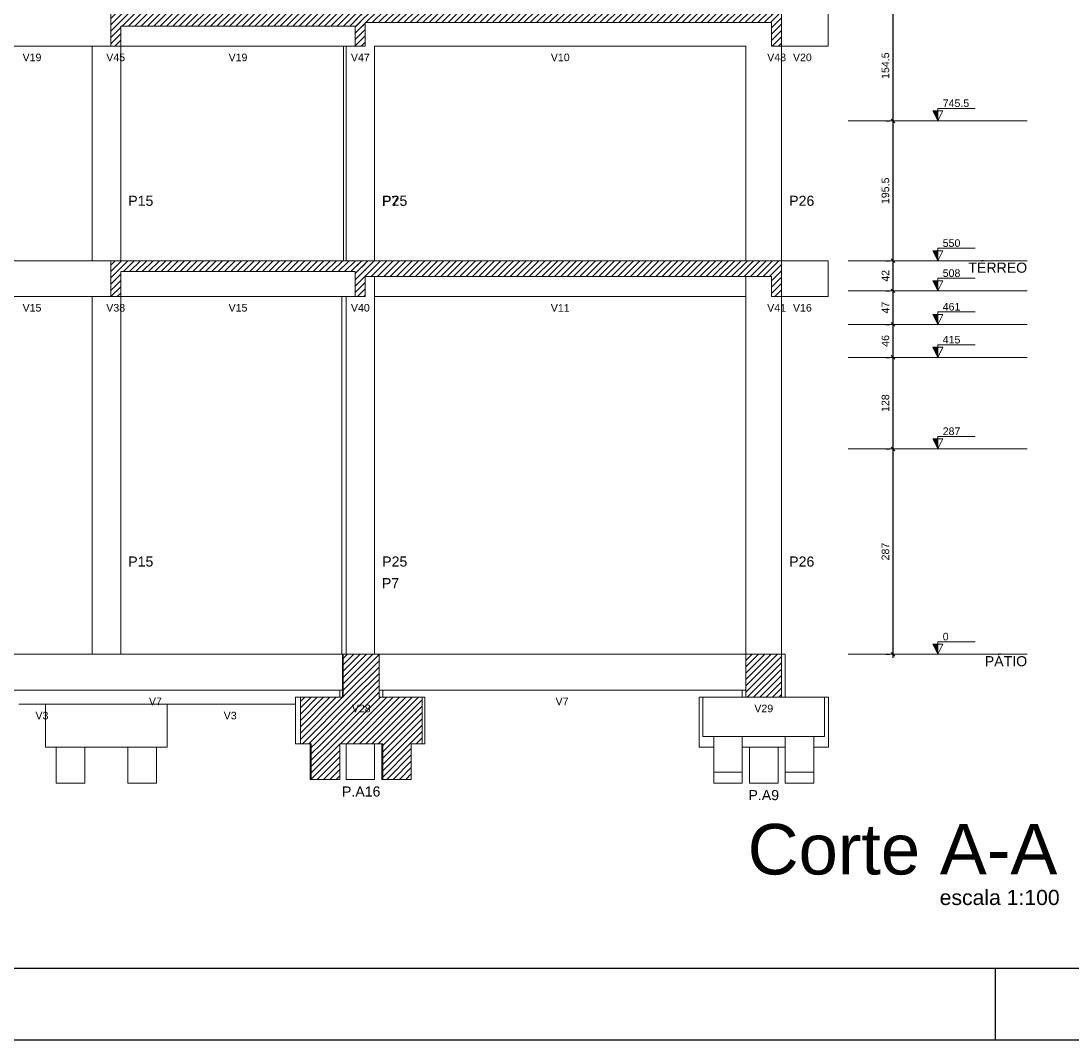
# Model space of a CAD drawing. Header units: millimetres. Extents: x 10 to 1250, y -62 to 528.
# Tile 219 of 256: x 110 to 125, y 398 to 412. Entities that reach past the tile are written whole.
import ezdxf

# ---------------------------------------------------------------- set-up
doc = ezdxf.new("R2010")
doc.units = ezdxf.units.MM
doc.header["$LTSCALE"] = 0.05
for name, color, linetype, lineweight in [('FO-Cortes', 9, 'Continuous', 5), ('FO-Cotas', 5, 'Continuous', 5), ('FO-Eixos', 5, 'Continuous', 5), ('FO-Hachuras das lajes', 1, 'Continuous', 20), ('FO-Hachuras dos pilares', 9, 'Continuous', 5), ('FO-Níveis', 9, 'Continuous', 5), ('FO-Pilares pré-moldados', 3, 'Continuous', 20), ('FO-Seção das fundações', 9, 'Continuous', 5), ('FO-Títulos', 7, 'Continuous', 5)]:
    doc.layers.add(name, color=color, linetype=linetype, lineweight=lineweight)
doc.layers.add('FOLHA_PADRÃO', color=7, linetype='Continuous')
doc.styles.add('Arial', font='arial.ttf')
doc.styles.get("Standard").update_dxf_attribs({"font": 'arial.ttf'})
doc.dimstyles.new('UM_50.000000', dxfattribs={"dimtxt": 0.18, "dimasz": 0.1, "dimexe": 0.1, "dimexo": 0.2, "dimgap": 0.1, "dimtad": 1, "dimdec": 1, "dimlfac": 50, "dimzin": 0, "dimdsep": 46, "dimtxsty": 'Standard', "dimblk": 'OBLIQUE', "dimcen": 0.09, "dimdle": 0.1, "dimadec": 1, "dimazin": 2, "dimtfac": 1, "dimtdec": 1, "dimtofl": 0, "dimtmove": 0, "dimatfit": 3, "dimldrblk": 'OBLIQUE', "dimfxl": 1, "dimtolj": 1, "dimarcsym": 1})
pattern_1 = [(45, (-96.81562, -34.92108), (-0.08838835, 0.08838835), [])]

# ---------------------------------------------------------------- blocks, each defined once
blk = doc.blocks.new('A1')
at = {"layer": 'FOLHA_PADRÃO', "color": 1, "linetype": 'Continuous'}
for points in [[(-84.1, 0), (0, 0), (0, 59.4), (-84.1, 59.4), (-84.1, 0)], [(-36.5, 1.008), (-36.5, 0)]]:
    blk.add_lwpolyline(points, dxfattribs=at)
at = {"layer": 'FOLHA_PADRÃO', "color": 6, "linetype": 'Continuous'}
blk.add_lwpolyline([(-83.1, 58.4), (-1, 58.4), (-1, 1), (-83.1, 1), (-83.1, 58.4)], dxfattribs=at)
blk = doc.blocks.new('_Oblique')
at = {"color": 0, "linetype": 'ByBlock', "lineweight": -2}
blk.add_line((-0.5, -0.5), (0.5, 0.5), dxfattribs=at)
blk = doc.blocks.new('*D289')
at = {"layer": 'Defpoints', "color": 0, "transparency": 16777216}
for p in [(93.066, 48.243), (93.066, 48.243), (93.066, 42.503)]:
    blk.add_point(p, dxfattribs=at)
at = {"layer": 'FO-Hachuras das lajes', "color": 0, "linetype": 'Continuous', "lineweight": -2, "transparency": 16777216}
for p, q in [((92.866, 48.243), (92.966, 48.243)), ((93.066, 42.403), (93.066, 48.343)), ((92.866, 42.503), (92.966, 42.503))]:
    blk.add_line(p, q, dxfattribs=at)
at = {"layer": 'FO-Hachuras das lajes', "color": 0, "lineweight": -2, "transparency": 16777216, "xscale": 0.1, "yscale": 0.1, "zscale": 0.1}
for p, rotation in [((93.066, 48.243), 90), ((93.066, 42.503), 270)]:
    blk.add_blockref('_Oblique', p, dxfattribs=dict(at, rotation=rotation))
at = {"layer": 'FO-Hachuras das lajes', "transparency": 16777216, "insert": (92.854, 45.373), "char_height": 0.2118, "attachment_point": 5, "rotation": 90, "style": 'Arial'}
blk.add_mtext('\\A1;287', dxfattribs=at)
blk = doc.blocks.new('*D290')
at = {"layer": 'Defpoints', "color": 0, "transparency": 16777216}
for p in [(93.066, 50.803), (93.066, 50.803), (93.066, 48.243)]:
    blk.add_point(p, dxfattribs=at)
at = {"layer": 'FO-Hachuras das lajes', "color": 0, "linetype": 'Continuous', "lineweight": -2, "transparency": 16777216}
for p, q in [((92.866, 50.803), (92.966, 50.803)), ((93.066, 48.143), (93.066, 50.903)), ((92.866, 48.243), (92.966, 48.243))]:
    blk.add_line(p, q, dxfattribs=at)
at = {"layer": 'FO-Hachuras das lajes', "color": 0, "lineweight": -2, "transparency": 16777216, "xscale": 0.1, "yscale": 0.1, "zscale": 0.1}
for p, rotation in [((93.066, 50.803), 90), ((93.066, 48.243), 270)]:
    blk.add_blockref('_Oblique', p, dxfattribs=dict(at, rotation=rotation))
at = {"layer": 'FO-Hachuras das lajes', "transparency": 16777216, "insert": (92.854, 49.523), "char_height": 0.2118, "attachment_point": 5, "rotation": 90, "style": 'Arial'}
blk.add_mtext('\\A1;128', dxfattribs=at)
blk = doc.blocks.new('*D291')
at = {"layer": 'Defpoints', "color": 0, "transparency": 16777216}
for p in [(93.066, 51.723), (93.066, 51.723), (93.066, 50.803)]:
    blk.add_point(p, dxfattribs=at)
at = {"layer": 'FO-Hachuras das lajes', "color": 0, "linetype": 'Continuous', "lineweight": -2, "transparency": 16777216}
for p, q in [((92.866, 51.723), (92.966, 51.723)), ((93.066, 50.703), (93.066, 51.823)), ((92.866, 50.803), (92.966, 50.803))]:
    blk.add_line(p, q, dxfattribs=at)
at = {"layer": 'FO-Hachuras das lajes', "color": 0, "lineweight": -2, "transparency": 16777216, "xscale": 0.1, "yscale": 0.1, "zscale": 0.1}
for p, rotation in [((93.066, 51.723), 90), ((93.066, 50.803), 270)]:
    blk.add_blockref('_Oblique', p, dxfattribs=dict(at, rotation=rotation))
at = {"layer": 'FO-Hachuras das lajes', "transparency": 16777216, "insert": (92.854, 51.263), "char_height": 0.2118, "attachment_point": 5, "rotation": 90, "style": 'Arial'}
blk.add_mtext('\\A1;46', dxfattribs=at)
blk = doc.blocks.new('*D292')
at = {"layer": 'Defpoints', "color": 0, "transparency": 16777216}
for p in [(93.066, 52.663), (93.066, 52.663), (93.066, 51.723)]:
    blk.add_point(p, dxfattribs=at)
at = {"layer": 'FO-Hachuras das lajes', "color": 0, "linetype": 'Continuous', "lineweight": -2, "transparency": 16777216}
for p, q in [((92.866, 52.663), (92.966, 52.663)), ((93.066, 51.623), (93.066, 52.763)), ((92.866, 51.723), (92.966, 51.723))]:
    blk.add_line(p, q, dxfattribs=at)
at = {"layer": 'FO-Hachuras das lajes', "color": 0, "lineweight": -2, "transparency": 16777216, "xscale": 0.1, "yscale": 0.1, "zscale": 0.1}
for p, rotation in [((93.066, 52.663), 90), ((93.066, 51.723), 270)]:
    blk.add_blockref('_Oblique', p, dxfattribs=dict(at, rotation=rotation))
at = {"layer": 'FO-Hachuras das lajes', "transparency": 16777216, "insert": (92.854, 52.193), "char_height": 0.2118, "attachment_point": 5, "rotation": 90, "style": 'Arial'}
blk.add_mtext('\\A1;47', dxfattribs=at)
blk = doc.blocks.new('*D293')
at = {"layer": 'Defpoints', "color": 0, "transparency": 16777216}
for p in [(93.066, 53.503), (93.066, 53.503), (93.066, 52.663)]:
    blk.add_point(p, dxfattribs=at)
at = {"layer": 'FO-Hachuras das lajes', "color": 0, "linetype": 'Continuous', "lineweight": -2, "transparency": 16777216}
for p, q in [((92.866, 53.503), (92.966, 53.503)), ((93.066, 52.563), (93.066, 53.603)), ((92.866, 52.663), (92.966, 52.663))]:
    blk.add_line(p, q, dxfattribs=at)
at = {"layer": 'FO-Hachuras das lajes', "color": 0, "lineweight": -2, "transparency": 16777216, "xscale": 0.1, "yscale": 0.1, "zscale": 0.1}
for p, rotation in [((93.066, 53.503), 90), ((93.066, 52.663), 270)]:
    blk.add_blockref('_Oblique', p, dxfattribs=dict(at, rotation=rotation))
at = {"layer": 'FO-Hachuras das lajes', "transparency": 16777216, "insert": (92.854, 53.083), "char_height": 0.2118, "attachment_point": 5, "rotation": 90, "style": 'Arial'}
blk.add_mtext('\\A1;42', dxfattribs=at)
blk = doc.blocks.new('*D294')
at = {"layer": 'Defpoints', "color": 0, "transparency": 16777216}
for p in [(93.066, 57.413), (93.066, 57.413), (93.066, 53.503)]:
    blk.add_point(p, dxfattribs=at)
at = {"layer": 'FO-Hachuras das lajes', "color": 0, "linetype": 'Continuous', "lineweight": -2, "transparency": 16777216}
for p, q in [((92.866, 57.413), (92.966, 57.413)), ((93.066, 53.403), (93.066, 57.513)), ((92.866, 53.503), (92.966, 53.503))]:
    blk.add_line(p, q, dxfattribs=at)
at = {"layer": 'FO-Hachuras das lajes', "color": 0, "lineweight": -2, "transparency": 16777216, "xscale": 0.1, "yscale": 0.1, "zscale": 0.1}
for p, rotation in [((93.066, 57.413), 90), ((93.066, 53.503), 270)]:
    blk.add_blockref('_Oblique', p, dxfattribs=dict(at, rotation=rotation))
at = {"layer": 'FO-Hachuras das lajes', "transparency": 16777216, "insert": (92.854, 55.458), "char_height": 0.2118, "attachment_point": 5, "rotation": 90, "style": 'Arial'}
blk.add_mtext('\\A1;195.5', dxfattribs=at)
blk = doc.blocks.new('*D295')
at = {"layer": 'Defpoints', "color": 0, "transparency": 16777216}
for p in [(93.066, 60.503), (93.066, 60.503), (93.066, 57.413)]:
    blk.add_point(p, dxfattribs=at)
at = {"layer": 'FO-Hachuras das lajes', "color": 0, "linetype": 'Continuous', "lineweight": -2, "transparency": 16777216}
for p, q in [((92.866, 60.503), (92.966, 60.503)), ((93.066, 57.313), (93.066, 60.603)), ((92.866, 57.413), (92.966, 57.413))]:
    blk.add_line(p, q, dxfattribs=at)
at = {"layer": 'FO-Hachuras das lajes', "color": 0, "lineweight": -2, "transparency": 16777216, "xscale": 0.1, "yscale": 0.1, "zscale": 0.1}
for p, rotation in [((93.066, 60.503), 90), ((93.066, 57.413), 270)]:
    blk.add_blockref('_Oblique', p, dxfattribs=dict(at, rotation=rotation))
at = {"layer": 'FO-Hachuras das lajes', "transparency": 16777216, "insert": (92.854, 58.958), "char_height": 0.2118, "attachment_point": 5, "rotation": 90, "style": 'Arial'}
blk.add_mtext('\\A1;154.5', dxfattribs=at)
blk = doc.blocks.new('AAA')
at = {"layer": 'FO-Cortes', "linetype": 'Continuous'}
for points in [[(-2.5, 22.4921), (-2.5, 22.7721), (-2.64, 22.7721), (-2.5, 22.4921)], [(-2.5, 18.5821), (-2.5, 18.8621), (-2.64, 18.8621), (-2.5, 18.5821)], [(-2.5, 17.7421), (-2.5, 18.0221), (-2.64, 18.0221), (-2.5, 17.7421)], [(-2.5, 16.8021), (-2.5, 17.0821), (-2.64, 17.0821), (-2.5, 16.8021)], [(-2.5, 15.8821), (-2.5, 16.1621), (-2.64, 16.1621), (-2.5, 15.8821)], [(-2.5, 13.3221), (-2.5, 13.6021), (-2.64, 13.6021), (-2.5, 13.3221)], [(-2.5, 7.5821), (-2.5, 7.8621), (-2.64, 7.8621), (-2.5, 7.5821)]]:
    blk.add_hatch(color=256, dxfattribs=at).paths.add_polyline_path(points)
at = {"layer": 'FO-Níveis', "linetype": 'Continuous'}
h = blk.add_hatch(dxfattribs=at)
h.set_pattern_fill('ANSI31', color=256, style=0)
h.set_pattern_definition(pattern_1)
h.paths.add_polyline_path([(-25.6239, 25.1421), (-18.5039, 25.1421), (-18.5039, 25.5821), (-25.6239, 25.5821), (-25.6239, 25.1421)])
h = blk.add_hatch(dxfattribs=at)
h.set_pattern_fill('ANSI31', color=256, style=0)
h.set_pattern_definition(pattern_1)
h.paths.add_polyline_path([(-25.6239, 24.5821), (-25.3439, 24.5821), (-25.3439, 25.5821), (-25.6239, 25.5821), (-25.6239, 24.5821)])
h = blk.add_hatch(dxfattribs=at)
h.set_pattern_fill('ANSI31', color=256, style=0)
h.set_pattern_definition(pattern_1)
h.paths.add_polyline_path([(-18.7839, 25.2421), (-6.8639, 25.2421), (-6.8639, 25.5821), (-18.7839, 25.5821), (-18.7839, 25.2421)])
h = blk.add_hatch(dxfattribs=at)
h.set_pattern_fill('ANSI31', color=256, style=0)
h.set_pattern_definition(pattern_1)
h.paths.add_polyline_path([(-18.7839, 24.5821), (-18.5039, 24.5821), (-18.5039, 25.5821), (-18.7839, 25.5821), (-18.7839, 24.5821)])
h = blk.add_hatch(dxfattribs=at)
h.set_pattern_fill('ANSI31', color=256, style=0)
h.set_pattern_definition(pattern_1)
h.paths.add_polyline_path([(-7.1439, 24.5821), (-6.8639, 24.5821), (-6.8639, 25.5821), (-7.1439, 25.5821), (-7.1439, 24.5821)])
h = blk.add_hatch(dxfattribs=at)
h.set_pattern_fill('ANSI31', color=256, style=0)
h.set_pattern_definition(pattern_1)
h.paths.add_polyline_path([(-25.6239, 18.2821), (-18.5036, 18.2821), (-18.5036, 18.5821), (-25.6239, 18.5821), (-25.6239, 18.2821)])
h = blk.add_hatch(dxfattribs=at)
h.set_pattern_fill('ANSI31', color=256, style=0)
h.set_pattern_definition(pattern_1)
h.paths.add_polyline_path([(-25.6239, 17.5821), (-25.3439, 17.5821), (-25.3439, 18.5821), (-25.6239, 18.5821), (-25.6239, 17.5821)])
h = blk.add_hatch(dxfattribs=at)
h.set_pattern_fill('ANSI31', color=256, style=0)
h.set_pattern_definition(pattern_1)
h.paths.add_polyline_path([(-18.7839, 17.5821), (-18.5039, 17.5821), (-18.5039, 18.5821), (-18.7839, 18.5821), (-18.7839, 17.5821)])
h = blk.add_hatch(dxfattribs=at)
h.set_pattern_fill('ANSI31', color=256, style=0)
h.set_pattern_definition(pattern_1)
h.paths.add_polyline_path([(-18.7836, 18.1421), (-6.8639, 18.1421), (-6.8639, 18.5821), (-18.7836, 18.5821), (-18.7836, 18.1421)])
h = blk.add_hatch(dxfattribs=at)
h.set_pattern_fill('ANSI31', color=256, style=0)
h.set_pattern_definition(pattern_1)
h.paths.add_polyline_path([(-7.1439, 17.5821), (-6.8639, 17.5821), (-6.8639, 18.5821), (-7.1439, 18.5821), (-7.1439, 17.5821)])
h = blk.add_hatch(dxfattribs=at)
h.set_pattern_fill('ANSI31', color=256, style=0)
h.set_pattern_definition(pattern_1)
h.paths.add_polyline_path([(-19.1189, 6.3821), (-18.1189, 6.3821), (-18.1189, 7.5821), (-19.1189, 7.5821), (-19.1189, 6.3821)])
h = blk.add_hatch(dxfattribs=at)
h.set_pattern_fill('ANSI31', color=256, style=0)
h.set_pattern_definition(pattern_1)
h.paths.add_polyline_path([(-7.8639, 6.3821), (-6.8639, 6.3821), (-6.8639, 7.5821), (-7.8639, 7.5821), (-7.8639, 6.3821)])
h = blk.add_hatch(dxfattribs=at)
h.set_pattern_fill('ANSI31', color=256, style=0)
h.set_pattern_definition(pattern_1)
h.paths.add_polyline_path([(-20.3189, 5.0821), (-16.9189, 5.0821), (-16.9189, 6.3821), (-20.3189, 6.3821), (-20.3189, 5.0821)])
h = blk.add_hatch(dxfattribs=at)
h.set_pattern_fill('ANSI31', color=256, style=0)
h.set_pattern_definition(pattern_1)
h.paths.add_polyline_path([(-20.0189, 5.0821), (-19.2189, 5.0821), (-19.2189, 4.0821), (-20.0189, 4.0821), (-20.0189, 5.0821)])
h = blk.add_hatch(dxfattribs=at)
h.set_pattern_fill('ANSI31', color=256, style=0)
h.set_pattern_definition(pattern_1)
h.paths.add_polyline_path([(-18.0189, 5.0821), (-17.2189, 5.0821), (-17.2189, 4.0821), (-18.0189, 4.0821), (-18.0189, 5.0821)])
at = {"layer": 'FO-Cortes'}
for points in [[(-2.5, 22.4921), (-2.36, 22.7721), (-2.64, 22.7721), (-2.5, 22.4921), (-2.5, 22.8421), (-1.45, 22.8421)], [(-2.5, 18.5821), (-2.36, 18.8621), (-2.64, 18.8621), (-2.5, 18.5821), (-2.5, 18.9321), (-1.45, 18.9321)], [(-2.5, 17.7421), (-2.36, 18.0221), (-2.64, 18.0221), (-2.5, 17.7421), (-2.5, 18.0921), (-1.45, 18.0921)], [(-2.5, 16.8021), (-2.36, 17.0821), (-2.64, 17.0821), (-2.5, 16.8021), (-2.5, 17.1521), (-1.45, 17.1521)], [(-2.5, 15.8821), (-2.36, 16.1621), (-2.64, 16.1621), (-2.5, 15.8821), (-2.5, 16.2321), (-1.45, 16.2321)], [(-2.5, 13.3221), (-2.36, 13.6021), (-2.64, 13.6021), (-2.5, 13.3221), (-2.5, 13.6721), (-1.45, 13.6721)], [(-2.5, 7.5821), (-2.36, 7.8621), (-2.64, 7.8621), (-2.5, 7.5821), (-2.5, 7.9321), (-1.45, 7.9321)]]:
    blk.add_lwpolyline(points, dxfattribs=at)
at = {"layer": 'FO-Cotas'}
for p, q in [((-5.5639, 24.5821), (-5.5639, 25.5821)), ((-28.8559, 24.5821), (-26.1439, 24.5821)), ((-26.1439, 24.5821), (-26.1439, 22.4921)), ((-26.1439, 24.5821), (-25.6239, 24.5821)), ((-25.3439, 22.4921), (-25.3439, 24.5821)), ((-25.3439, 24.5821), (-19.1173, 24.5821)), ((-19.1173, 24.5821), (-19.1173, 22.4921)), ((-19.1173, 24.5821), (-19.0926, 24.5821)), ((-19.0926, 24.5821), (-19.0439, 24.5821)), ((-19.0439, 24.5821), (-19.0439, 22.4921)), ((-19.0439, 24.5821), (-19.0357, 24.5821)), ((-19.0357, 24.5821), (-18.7839, 24.5821)), ((-18.2439, 24.5821), (-7.8639, 24.5821)), ((-18.2439, 22.4921), (-18.2439, 24.5821)), ((-7.8639, 24.5821), (-7.8639, 22.4921)), ((-6.8639, 22.4921), (-6.8639, 24.5821)), ((-6.8639, 24.5821), (-5.5639, 24.5821)), ((-26.1439, 22.4921), (-26.1439, 18.5821)), ((-25.3439, 18.5821), (-25.3439, 22.4921)), ((-19.1173, 22.4921), (-19.1173, 18.5821)), ((-19.0439, 22.4921), (-19.0439, 18.5821)), ((-18.2439, 18.5821), (-18.2439, 22.4921)), ((-7.8639, 22.4921), (-7.8639, 18.5821)), ((-6.8639, 18.5821), (-6.8639, 22.4921)), ((-26.1439, 18.5821), (-28.8559, 18.5821)), ((-25.6239, 18.5821), (-26.1439, 18.5821)), ((-5.5639, 18.5821), (-6.8639, 18.5821)), ((-5.5639, 17.5821), (-5.5639, 18.5821)), ((-18.2439, 17.7421), (-18.2439, 18.1421)), ((-7.8639, 18.1421), (-7.8639, 17.7421)), ((-18.2439, 17.5821), (-18.2439, 17.7421)), ((-7.8639, 17.7421), (-7.8639, 17.5821)), ((-28.8559, 17.5821), (-26.1439, 17.5821)), ((-26.1439, 17.5821), (-26.1439, 16.8021)), ((-26.1439, 17.5821), (-25.6239, 17.5821)), ((-25.3439, 16.8021), (-25.3439, 17.5821)), ((-25.3439, 17.5821), (-19.1581, 17.5821)), ((-19.1581, 17.5821), (-19.1581, 16.8021)), ((-19.1581, 17.5821), (-19.0926, 17.5821)), ((-19.0926, 17.5821), (-19.0439, 17.5821)), ((-19.0439, 17.5821), (-19.0439, 16.8021)), ((-19.0439, 17.5821), (-19.0357, 17.5821)), ((-19.0357, 17.5821), (-18.7839, 17.5821)), ((-18.2439, 17.5821), (-7.8639, 17.5821)), ((-18.2439, 16.8021), (-18.2439, 17.5821)), ((-7.8639, 17.5821), (-7.8639, 16.8021)), ((-6.8639, 16.8021), (-6.8639, 17.5821)), ((-6.8639, 17.5821), (-5.5639, 17.5821)), ((-26.1439, 16.8021), (-26.1439, 15.8821)), ((-25.3439, 15.8821), (-25.3439, 16.8021)), ((-19.1581, 16.8021), (-19.1581, 15.8821)), ((-19.0439, 16.8021), (-19.0439, 15.8821)), ((-18.2439, 15.8821), (-18.2439, 16.8021)), ((-7.8639, 16.8021), (-7.8639, 15.8821)), ((-6.8639, 15.8821), (-6.8639, 16.8021)), ((-26.1439, 15.8821), (-26.1439, 13.3221)), ((-25.3439, 13.3221), (-25.3439, 15.8821)), ((-19.1581, 15.8821), (-19.1581, 13.3221)), ((-19.0439, 15.8821), (-19.0439, 13.3221)), ((-18.2439, 13.3221), (-18.2439, 15.8821)), ((-7.8639, 15.8821), (-7.8639, 13.3221)), ((-6.8639, 13.3221), (-6.8639, 15.8821)), ((-26.1439, 13.3221), (-26.1439, 7.5821)), ((-25.3439, 7.5821), (-25.3439, 13.3221)), ((-19.1581, 13.3221), (-19.1581, 7.5821)), ((-19.0439, 13.3221), (-19.0439, 7.5821)), ((-18.2439, 7.5821), (-18.2439, 13.3221)), ((-7.8639, 13.3221), (-7.8639, 7.5821)), ((-6.8639, 7.5821), (-6.8639, 13.3221)), ((-26.1439, 7.5821), (-28.7479, 7.5821)), ((-25.3439, 7.5821), (-26.1439, 7.5821)), ((-19.2189, 7.5821), (-25.3439, 7.5821)), ((-19.1581, 7.5821), (-19.2189, 7.5821)), ((-19.1439, 7.5821), (-19.1581, 7.5821)), ((-19.1439, 7.5821), (-19.1439, 6.5821)), ((-19.1189, 7.5821), (-19.1439, 7.5821)), ((-18.0189, 7.5821), (-18.1189, 7.5821)), ((-7.9639, 7.5821), (-18.0189, 7.5821)), ((-7.8639, 7.5821), (-7.9639, 7.5821)), ((-6.7639, 7.5821), (-6.8639, 7.5821)), ((-6.7639, 6.3821), (-6.7639, 7.5821)), ((-28.7479, 6.5821), (-26.1439, 6.5821)), ((-26.1439, 6.5821), (-25.3439, 6.5821)), ((-25.3439, 6.5821), (-19.2189, 6.5821)), ((-19.2189, 6.5821), (-19.2189, 6.3821)), ((-19.2189, 6.5821), (-19.1581, 6.5821)), ((-19.1581, 6.5821), (-19.1439, 6.5821)), ((-19.1439, 6.5821), (-19.1439, 6.3821)), ((-18.1189, 6.5821), (-18.0189, 6.5821)), ((-18.0189, 6.3821), (-18.0189, 6.5821)), ((-18.0189, 6.5821), (-7.9639, 6.5821)), ((-7.9639, 6.5821), (-7.9639, 6.3821)), ((-7.9639, 6.5821), (-7.8639, 6.5821)), ((-28.1956, 6.1821), (-27.4439, 6.1821)), ((-27.4439, 6.1821), (-27.4439, 4.9821)), ((-26.1439, 6.1821), (-27.4439, 6.1821)), ((-25.3439, 6.1821), (-26.1439, 6.1821)), ((-24.0439, 6.1821), (-25.3439, 6.1821)), ((-24.0439, 6.1821), (-20.4522, 6.1821)), ((-24.0439, 4.9821), (-24.0439, 6.1821)), ((-20.4522, 6.3821), (-20.4522, 6.1821)), ((-20.3189, 6.3821), (-20.4522, 6.3821)), ((-20.4522, 6.1821), (-20.4522, 5.0821)), ((-16.8356, 6.3821), (-16.9189, 6.3821)), ((-16.8356, 5.0821), (-16.8356, 6.3821)), ((-9.1722, 6.3821), (-9.1722, 4.9821)), ((-9.0639, 6.3821), (-9.1722, 6.3821)), ((-9.0639, 6.3821), (-9.0639, 5.2821)), ((-7.9639, 6.3821), (-9.0639, 6.3821)), ((-7.8639, 6.3821), (-7.9639, 6.3821)), ((-6.7639, 6.3821), (-6.8639, 6.3821)), ((-5.6639, 6.3821), (-6.7639, 6.3821)), ((-5.5556, 6.3821), (-5.6639, 6.3821)), ((-5.6639, 5.2821), (-5.6639, 6.3821)), ((-5.5556, 4.9821), (-5.5556, 6.3821)), ((-20.3189, 5.0821), (-20.4522, 5.0821)), ((-20.0439, 4.0821), (-20.0439, 5.0821)), ((-19.0439, 4.0821), (-19.0439, 5.0821)), ((-18.2439, 5.0821), (-18.2439, 4.0821)), ((-18.0439, 4.0821), (-18.0439, 5.0821)), ((-16.8356, 5.0821), (-16.9189, 5.0821)), ((-8.7639, 5.2821), (-9.0639, 5.2821)), ((-8.7639, 4.9821), (-8.7639, 5.2821)), ((-7.9639, 5.2821), (-8.7639, 5.2821)), ((-7.9639, 5.2821), (-7.9639, 4.9821)), ((-6.7639, 5.2821), (-7.9639, 5.2821)), ((-6.7639, 4.9821), (-6.7639, 5.2821)), ((-5.9639, 5.2821), (-6.7639, 5.2821)), ((-5.9639, 5.2821), (-5.9639, 4.9821)), ((-5.6639, 5.2821), (-5.9639, 5.2821)), ((-27.1439, 4.9821), (-27.4439, 4.9821)), ((-27.1439, 3.9821), (-27.1439, 4.9821)), ((-26.3439, 4.9821), (-27.1439, 4.9821)), ((-26.3439, 4.9821), (-26.3439, 3.9821)), ((-25.1439, 4.9821), (-26.3439, 4.9821)), ((-25.1439, 3.9821), (-25.1439, 4.9821)), ((-24.3439, 4.9821), (-25.1439, 4.9821)), ((-24.3439, 4.9821), (-24.3439, 3.9821)), ((-24.0439, 4.9821), (-24.3439, 4.9821)), ((-8.7639, 4.9821), (-9.1722, 4.9821)), ((-8.7639, 4.2821), (-8.7639, 4.9821)), ((-7.7639, 4.9821), (-7.9639, 4.9821)), ((-7.9639, 4.9821), (-7.9639, 4.2821)), ((-7.7639, 3.9821), (-7.7639, 4.9821)), ((-6.9639, 4.9821), (-7.7639, 4.9821)), ((-6.9639, 4.9821), (-6.9639, 3.9821)), ((-6.7639, 4.9821), (-6.9639, 4.9821)), ((-6.7639, 4.2821), (-6.7639, 4.9821)), ((-5.5556, 4.9821), (-5.9639, 4.9821)), ((-5.9639, 4.9821), (-5.9639, 4.2821)), ((-8.7639, 3.9821), (-8.7639, 4.2821)), ((-7.9639, 4.2821), (-8.7639, 4.2821)), ((-7.9639, 4.2821), (-7.9639, 3.9821)), ((-6.7639, 3.9821), (-6.7639, 4.2821)), ((-5.9639, 4.2821), (-6.7639, 4.2821)), ((-5.9639, 4.2821), (-5.9639, 3.9821)), ((-26.3439, 3.9821), (-27.1439, 3.9821)), ((-24.3439, 3.9821), (-25.1439, 3.9821)), ((-20.0189, 4.0821), (-20.0439, 4.0821)), ((-18.2439, 4.0821), (-19.0439, 4.0821)), ((-18.0189, 4.0821), (-18.0439, 4.0821)), ((-7.9639, 3.9821), (-8.7639, 3.9821)), ((-6.9639, 3.9821), (-7.7639, 3.9821)), ((-5.9639, 3.9821), (-6.7639, 3.9821))]:
    blk.add_line(p, q, dxfattribs=at)
at = {"layer": 'FO-Eixos', "linetype": 'Continuous'}
for p, q in [((-5, 22.4921), (0, 22.4921)), ((-5, 18.5821), (0, 18.5821)), ((-5, 17.7421), (0, 17.7421)), ((-5, 16.8021), (0, 16.8021)), ((-5, 15.8821), (0, 15.8821)), ((-5, 13.3221), (0, 13.3221)), ((-5, 7.5821), (0, 7.5821))]:
    blk.add_line(p, q, dxfattribs=at)
at = {"layer": 'FO-Títulos'}
for p, q in [((-25.6239, 25.5821), (-25.6239, 25.1421)), ((-6.8639, 25.2421), (-6.8639, 25.5821)), ((-25.6239, 25.1421), (-25.6239, 24.5821)), ((-25.3439, 24.5821), (-25.3439, 25.1421)), ((-25.3439, 25.1421), (-19.1173, 25.1421)), ((-19.1173, 25.1421), (-19.0926, 25.1421)), ((-19.0926, 25.1421), (-19.0439, 25.1421)), ((-19.0439, 25.1421), (-19.0357, 25.1421)), ((-19.0357, 25.1421), (-18.7839, 25.1421)), ((-18.7839, 25.1421), (-18.7839, 24.5821)), ((-18.5039, 25.1421), (-18.5039, 25.2421)), ((-18.5039, 25.2421), (-18.3094, 25.2421)), ((-18.5039, 24.5821), (-18.5039, 25.1421)), ((-18.3094, 25.2421), (-18.2524, 25.2421)), ((-18.2524, 25.2421), (-18.2439, 25.2421)), ((-18.2439, 25.2421), (-7.8639, 25.2421)), ((-7.8639, 25.2421), (-7.7288, 25.2421)), ((-7.7288, 25.2421), (-7.7044, 25.2421)), ((-7.7044, 25.2421), (-7.6475, 25.2421)), ((-7.6475, 25.2421), (-7.1439, 25.2421)), ((-7.1439, 25.2421), (-7.1439, 24.5821)), ((-6.8639, 24.5821), (-6.8639, 25.2421)), ((-25.6239, 24.5821), (-25.5124, 24.5821)), ((-25.5124, 24.5821), (-25.4839, 24.5821)), ((-25.4839, 24.5821), (-25.4555, 24.5821)), ((-25.4555, 24.5821), (-25.3439, 24.5821)), ((-18.7839, 24.5821), (-18.6439, 24.5821)), ((-18.6439, 24.5821), (-18.5039, 24.5821)), ((-7.1439, 24.5821), (-7.0039, 24.5821)), ((-7.0039, 24.5821), (-6.8639, 24.5821)), ((-25.6239, 18.5821), (-25.6239, 18.2821)), ((-25.5124, 18.5821), (-25.6239, 18.5821)), ((-25.4839, 18.5821), (-25.5124, 18.5821)), ((-25.4555, 18.5821), (-25.4839, 18.5821)), ((-25.3439, 18.5821), (-25.4555, 18.5821)), ((-19.1581, 18.5821), (-25.3439, 18.5821)), ((-19.1173, 18.5821), (-19.1581, 18.5821)), ((-19.0926, 18.5821), (-19.1173, 18.5821)), ((-19.0439, 18.5821), (-19.0926, 18.5821)), ((-19.0357, 18.5821), (-19.0439, 18.5821)), ((-18.7839, 18.5821), (-19.0357, 18.5821)), ((-18.7836, 18.5821), (-18.7839, 18.5821)), ((-18.7833, 18.5821), (-18.7836, 18.5821)), ((-18.6439, 18.5821), (-18.7833, 18.5821)), ((-18.6433, 18.5821), (-18.6439, 18.5821)), ((-18.5039, 18.5821), (-18.6433, 18.5821)), ((-18.5036, 18.5821), (-18.5039, 18.5821)), ((-18.5033, 18.5821), (-18.5036, 18.5821)), ((-18.3094, 18.5821), (-18.5033, 18.5821)), ((-18.2524, 18.5821), (-18.3094, 18.5821)), ((-18.2439, 18.5821), (-18.2524, 18.5821)), ((-7.8639, 18.5821), (-18.2439, 18.5821)), ((-7.7697, 18.5821), (-7.8639, 18.5821)), ((-7.7288, 18.5821), (-7.7697, 18.5821)), ((-7.7044, 18.5821), (-7.7288, 18.5821)), ((-7.6475, 18.5821), (-7.7044, 18.5821)), ((-7.1439, 18.5821), (-7.6475, 18.5821)), ((-7.0039, 18.5821), (-7.1439, 18.5821)), ((-6.8639, 18.5821), (-7.0039, 18.5821)), ((-6.8639, 18.1421), (-6.8639, 18.5821)), ((-25.6239, 18.2821), (-25.6239, 17.7421)), ((-25.3439, 17.7421), (-25.3439, 18.2821)), ((-25.3439, 18.2821), (-19.1581, 18.2821)), ((-19.1581, 18.2821), (-19.0926, 18.2821)), ((-19.0926, 18.2821), (-19.0439, 18.2821)), ((-19.0439, 18.2821), (-19.0357, 18.2821)), ((-19.0357, 18.2821), (-18.7839, 18.2821)), ((-18.7839, 18.2821), (-18.7839, 17.7421)), ((-18.7836, 18.2821), (-18.7836, 18.1421)), ((-18.5039, 17.7421), (-18.5039, 18.1421)), ((-18.5033, 18.1421), (-18.3094, 18.1421)), ((-18.3094, 18.1421), (-18.2524, 18.1421)), ((-18.2524, 18.1421), (-18.2439, 18.1421)), ((-18.2439, 18.1421), (-7.8639, 18.1421)), ((-7.8639, 18.1421), (-7.7697, 18.1421)), ((-7.7697, 18.1421), (-7.7044, 18.1421)), ((-7.7044, 18.1421), (-7.6475, 18.1421)), ((-7.6475, 18.1421), (-7.1439, 18.1421)), ((-7.1439, 18.1421), (-7.1439, 17.7421)), ((-6.8639, 17.7421), (-6.8639, 18.1421)), ((-25.6239, 17.7421), (-25.6239, 17.5821)), ((-25.3439, 17.5821), (-25.3439, 17.7421)), ((-18.7839, 17.7421), (-18.7839, 17.5821)), ((-18.5039, 17.5821), (-18.5039, 17.7421)), ((-7.1439, 17.7421), (-7.1439, 17.5821)), ((-6.8639, 17.5821), (-6.8639, 17.7421)), ((-25.6239, 17.5821), (-25.5124, 17.5821)), ((-25.5124, 17.5821), (-25.4839, 17.5821)), ((-25.4839, 17.5821), (-25.4555, 17.5821)), ((-25.4555, 17.5821), (-25.3439, 17.5821)), ((-18.7839, 17.5821), (-18.7833, 17.5821)), ((-18.7833, 17.5821), (-18.6439, 17.5821)), ((-18.6439, 17.5821), (-18.6433, 17.5821)), ((-18.6433, 17.5821), (-18.5039, 17.5821)), ((-7.1439, 17.5821), (-7.0039, 17.5821)), ((-7.0039, 17.5821), (-6.8639, 17.5821)), ((-19.1189, 7.5821), (-19.1189, 6.5821)), ((-19.1174, 7.5821), (-19.1189, 7.5821)), ((-19.0439, 7.5821), (-19.1174, 7.5821)), ((-19.0356, 7.5821), (-19.0439, 7.5821)), ((-18.3094, 7.5821), (-19.0356, 7.5821)), ((-18.2524, 7.5821), (-18.3094, 7.5821)), ((-18.2439, 7.5821), (-18.2524, 7.5821)), ((-18.1439, 7.5821), (-18.2439, 7.5821)), ((-18.1189, 7.5821), (-18.1439, 7.5821)), ((-18.1189, 6.5821), (-18.1189, 7.5821)), ((-7.8639, 7.5821), (-7.8639, 6.5821)), ((-7.7697, 7.5821), (-7.8639, 7.5821)), ((-7.7044, 7.5821), (-7.7697, 7.5821)), ((-7.6475, 7.5821), (-7.7044, 7.5821)), ((-6.8639, 7.5821), (-7.6475, 7.5821)), ((-6.8639, 6.3821), (-6.8639, 7.5821)), ((-19.1189, 6.5821), (-19.1189, 6.3821)), ((-18.1189, 6.3821), (-18.1189, 6.5821)), ((-7.8639, 6.5821), (-7.8639, 6.3821)), ((-20.3189, 6.3821), (-20.3189, 6.1821)), ((-19.2189, 6.3821), (-20.3189, 6.3821)), ((-20.3189, 6.1821), (-20.3189, 5.0821)), ((-19.1581, 6.3821), (-19.2189, 6.3821)), ((-19.1439, 6.3821), (-19.1581, 6.3821)), ((-19.1189, 6.3821), (-19.1439, 6.3821)), ((-18.0189, 6.3821), (-18.1189, 6.3821)), ((-16.9189, 6.3821), (-18.0189, 6.3821)), ((-16.9189, 5.0821), (-16.9189, 6.3821)), ((-7.8639, 6.3821), (-7.7697, 6.3821)), ((-7.7697, 6.3821), (-6.8639, 6.3821)), ((-20.0439, 5.0821), (-20.3189, 5.0821)), ((-20.0189, 5.0821), (-20.0439, 5.0821)), ((-20.0189, 4.0821), (-20.0189, 5.0821)), ((-19.2189, 5.0821), (-19.2189, 4.0821)), ((-19.0439, 5.0821), (-19.2189, 5.0821)), ((-18.2439, 5.0821), (-19.0439, 5.0821)), ((-18.0439, 5.0821), (-18.2439, 5.0821)), ((-18.0189, 5.0821), (-18.0439, 5.0821)), ((-18.0189, 4.0821), (-18.0189, 5.0821)), ((-17.2189, 5.0821), (-17.2189, 4.0821)), ((-16.9189, 5.0821), (-17.2189, 5.0821)), ((-19.2439, 4.0821), (-20.0189, 4.0821)), ((-19.2189, 4.0821), (-19.2439, 4.0821)), ((-17.2439, 4.0821), (-18.0189, 4.0821)), ((-17.2189, 4.0821), (-17.2439, 4.0821))]:
    blk.add_line(p, q, dxfattribs=at)
at = {"layer": 'FO-Cortes', "char_height": 0.2118, "attachment_point": 7, "line_spacing_factor": 0.798, "style": 'Arial'}
for s, insert in [('745.5', (-2.36, 22.8771)), ('550', (-2.36, 18.9671)), ('508', (-2.36, 18.1271)), ('461', (-2.36, 17.1871)), ('415', (-2.36, 16.2671)), ('287', (-2.36, 13.7071)), ('0', (-2.36, 7.9671))]:
    blk.add_mtext(s, dxfattribs=dict(at, insert=insert))
at = {"layer": 'FO-Cortes', "linetype": 'Continuous', "char_height": 0.2824, "attachment_point": 9, "line_spacing_factor": 0.798, "style": 'Arial'}
for s, insert in [('TÉRREO', (0, 18.2432)), ('PÁTIO', (0, 7.2432))]:
    blk.add_mtext(s, dxfattribs=dict(at, insert=insert))
at = {"layer": 'FO-Pilares pré-moldados', "char_height": 0.2824, "line_spacing_factor": 0.798, "style": 'Arial'}
for s, insert, attachment_point in [('P15', (-25.1321, 20.1135), 7), ('P7', (-18.0406, 20.1135), 7), ('P25', (-18.0321, 20.1135), 7), ('P26', (-6.6521, 20.1135), 7), ('P15', (-25.1321, 10.0285), 7), ('P25', (-18.0321, 10.0285), 7), ('P26', (-6.6521, 10.0285), 7), ('P7', (-18.0406, 9.4285), 7), ('P.A16', (-18.6189, 3.5995), 8), ('P.A9', (-7.3639, 3.4995), 8)]:
    blk.add_mtext(s, dxfattribs=dict(at, insert=insert, attachment_point=attachment_point))
at = {"layer": 'FO-Seção das fundações', "char_height": 0.2118, "attachment_point": 8, "line_spacing_factor": 0.798, "style": 'Arial'}
for s, insert in [('V19', (-27.8239, 24.1585)), ('V45', (-25.4839, 24.1585)), ('V19', (-22.0639, 24.1585)), ('V47', (-18.6439, 24.1585)), ('V10', (-13.0539, 24.1585)), ('V48', (-7.0039, 24.1585)), ('V20', (-6.2839, 24.1585)), ('V15', (-27.8239, 17.1585)), ('V38', (-25.4839, 17.1585)), ('V15', (-22.0636, 17.1585)), ('V40', (-18.6439, 17.1585)), ('V11', (-13.0539, 17.1585)), ('V41', (-7.0039, 17.1585)), ('V16', (-6.2839, 17.1585)), ('V7', (-24.3739, 6.1585)), ('V28', (-18.6189, 5.9585)), ('V7', (-13.0039, 6.1585)), ('V29', (-7.3639, 5.9585)), ('V3', (-27.5459, 5.7585)), ('V3', (-22.2814, 5.7585))]:
    blk.add_mtext(s, dxfattribs=dict(at, insert=insert))
at = {"layer": 'FO-Hachuras das lajes', "linetype": 'Continuous'}
for base, p1, p2, picture, middle in [((-3.75, 25.5821), (-3.75, 22.4921), (-3.75, 25.5821), '*D295', (-3.9618, 24.0371)), ((-3.75, 22.4921), (-3.75, 18.5821), (-3.75, 22.4921), '*D294', (-3.9618, 20.5371)), ((-3.75, 18.5821), (-3.75, 17.7421), (-3.75, 18.5821), '*D293', (-3.9618, 18.1621)), ((-3.75, 17.7421), (-3.75, 16.8021), (-3.75, 17.7421), '*D292', (-3.9618, 17.2721)), ((-3.75, 16.8021), (-3.75, 15.8821), (-3.75, 16.8021), '*D291', (-3.9618, 16.3421)), ((-3.75, 15.8821), (-3.75, 13.3221), (-3.75, 15.8821), '*D290', (-3.9618, 14.6021)), ((-3.75, 13.3221), (-3.75, 7.5821), (-3.75, 13.3221), '*D289', (-3.9618, 10.4521))]:
    dim = blk.add_linear_dim(base=base, p1=p1, p2=p2, angle=90, dimstyle='UM_50.000000', override={"dimtxt": 0.2118, "dimasz": 0.1, "dimexe": 0.1, "dimexo": 0.2, "dimtad": 1, "dimtih": 0, "dimtoh": 0, "dimdec": 1, "dimlfac": 50, "dimzin": 8, "dimtxsty": 'Arial', "dimblk": 'Oblique', "dimblk1": 'Oblique', "dimblk2": 'Oblique', "dimsah": 1, "dimdle": 0.1, "dimse1": 0, "dimse2": 0, "dimclrt": 256, "dimadec": 1, "dimazin": 3, "dimtmove": 2, "dimldrblk": 'Oblique'}, dxfattribs=at)
    dim.commit()
    dim.dimension.update_dxf_attribs({"geometry": picture, "text_midpoint": middle, "dimtype": 128, "text_rotation": 90, "insert": (-96.8156, -34.9211)})

msp = doc.modelspace()

# ---------------------------------------------------------------- block references
msp.add_blockref('A1', (160.3094, 398.0545))
msp.add_blockref('A1', (160.3094, 398.0545))
at = {"xscale": 0.5, "yscale": 0.5, "zscale": 0.5}
msp.add_blockref('AAA', (124.2583, 399.6552), dxfattribs=at)

# ---------------------------------------------------------------- texts
at = {"layer": 'FO-Hachuras dos pilares', "linetype": 'Continuous', "insert": (124.681, 400.3581), "char_height": 0.706, "width": 8.895121, "attachment_point": 9, "line_spacing_factor": 0.798, "style": 'Arial'}
msp.add_mtext('Corte A-A', dxfattribs=at)
at = {"layer": 'FO-Hachuras dos pilares', "linetype": 'Continuous', "insert": (124.7132, 399.9381), "char_height": 0.2118, "attachment_point": 9, "line_spacing_factor": 0.798, "style": 'Arial'}
msp.add_mtext('escala 1:100', dxfattribs=at)

doc.saveas('drawing.dxf')
